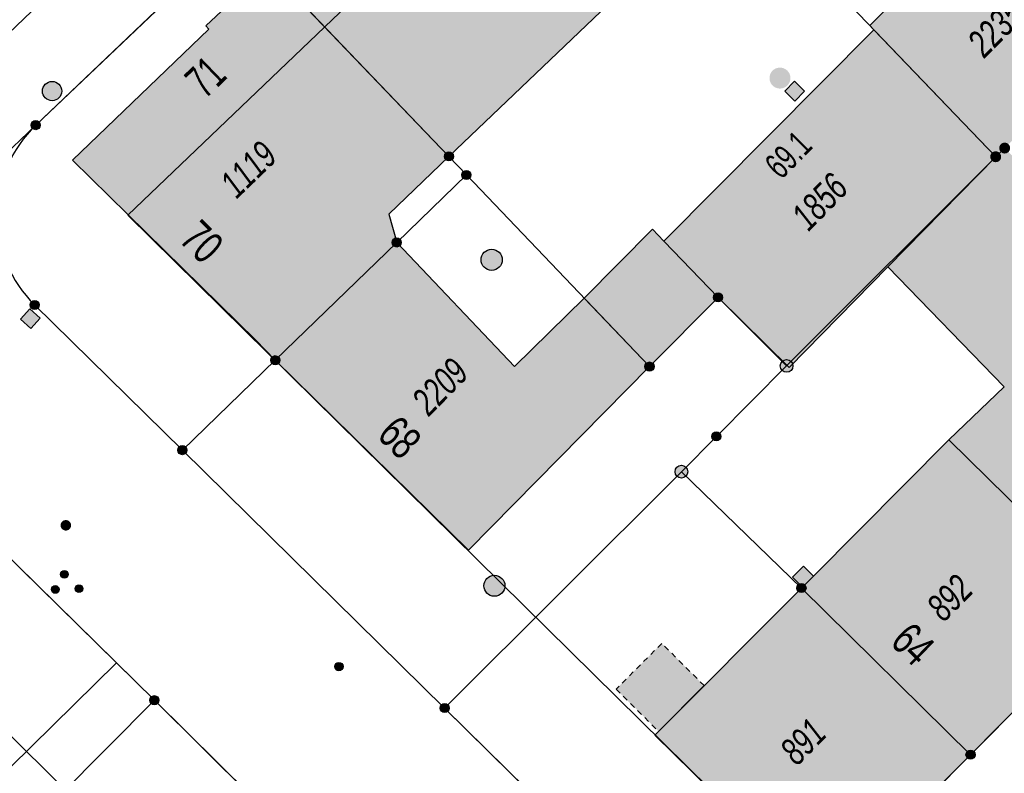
# Model space of a CAD drawing. Header units: metres. Extents: x 2695751 to 2696029, y 1260877 to 1261206.
# Tile 24 of 69: x 2695812 to 2695847, y 1261063 to 1261090. Entities that reach past the tile are written whole.
import ezdxf

# ---------------------------------------------------------------- set-up
doc = ezdxf.new("R2010")
doc.units = ezdxf.units.M
doc.linetypes.add('AUSGEZOGEN', pattern=[0])
doc.linetypes.add('VERDECKT2_S2', pattern=[0.36, 0.2, -0.16])
for name, color, linetype in [('AV_Flächen (EO)', 7, 'AUSGEZOGEN'), ('AV_Gebäudeflächen (BB)', 7, 'AUSGEZOGEN'), ('AV_Gebäudeflächen (EO)', 7, 'AUSGEZOGEN'), ('AV_Haus-Nr.', 7, 'AUSGEZOGEN'), ('AV_Linien (BB)', 7, 'AUSGEZOGEN'), ('AV_Linien (EO)', 7, 'AUSGEZOGEN'), ('AV_Versicherung-Nr.', 7, 'AUSGEZOGEN'), ('Liegenschaftsgrenzen', 7, 'AUSGEZOGEN'), ('PFAV', 255, 'AUSGEZOGEN'), ('PFAW', 255, 'AUSGEZOGEN'), ('PFEW', 255, 'AUSGEZOGEN'), ('PFWA', 255, 'AUSGEZOGEN'), ('RAEW', 8, 'AUSGEZOGEN'), ('RP_Abstandslinie', 7, 'AUSGEZOGEN')]:
    doc.layers.add(name, color=color, linetype=linetype)
doc.styles.add('ARIAL', font='arial.ttf')

msp = doc.modelspace()

# ---------------------------------------------------------------- hatches: boundary and pattern name
at = {"layer": 'AV_Gebäudeflächen (BB)', "true_color": 0xd2d2d2, "transparency": 33554687}
for points in [[(2695827.989, 1261098.912), (2695823.218, 1261094.33), (2695823.114, 1261094.439), (2695820.92, 1261092.31), (2695827.392, 1261085.554), (2695834.373, 1261092.227)], [(2695846.93, 1261085.54), (2695847.25, 1261085.85), (2695851.505, 1261090.093), (2695851.725, 1261090.312), (2695847.21, 1261095.026), (2695845.534, 1261093.343), (2695842.43, 1261090.227), (2695842.575, 1261090.076)], [(2695820.92, 1261092.31), (2695818.708, 1261090.22), (2695818.818, 1261090.105), (2695813.943, 1261085.423), (2695820.494, 1261078.976), (2695821.187, 1261078.266), (2695825.529, 1261082.475), (2695825.248, 1261083.485), (2695827.392, 1261085.554)], [(2695843.081, 1261081.608), (2695846.93, 1261085.54), (2695842.575, 1261090.076), (2695835.078, 1261082.523), (2695834.669, 1261082.948), (2695832.226, 1261080.485), (2695834.56, 1261078.04), (2695837.01, 1261080.51), (2695839.555, 1261078.007)], [(2695839.99, 1261070.12), (2695846.03, 1261064.16), (2695851.29, 1261069.464), (2695848.137, 1261072.576), (2695850.228, 1261074.682), (2695848.45, 1261076.448), (2695852.519, 1261080.544), (2695847.25, 1261085.85), (2695846.93, 1261085.54), (2695843.081, 1261081.608), (2695847.229, 1261077.319), (2695845.26, 1261075.415), (2695840.415, 1261070.543), (2695840.063, 1261070.897), (2695839.673, 1261070.51), (2695840.025, 1261070.155)], [(2695825.529, 1261082.475), (2695821.187, 1261078.266), (2695828.094, 1261071.47), (2695834.56, 1261078.04), (2695832.226, 1261080.485), (2695829.742, 1261078.046)], [(2695846.03, 1261064.16), (2695839.99, 1261070.12), (2695834.751, 1261064.857), (2695840.815, 1261058.899)]]:
    msp.add_hatch(color=254, dxfattribs=at).paths.add_polyline_path(points)
at = {"layer": 'AV_Gebäudeflächen (EO)', "true_color": 0xebebeb, "transparency": 33554687}
msp.add_hatch(color=7, dxfattribs=at).paths.add_polyline_path([(2695834.885, 1261064.992), (2695836.515, 1261066.629), (2695834.998, 1261068.139), (2695833.368, 1261066.502)])
at = {"layer": 'PFAV', "transparency": 33554687}
for points in [[(2695812.792, 1261086.67), (2695812.789, 1261086.703), (2695812.779, 1261086.734), (2695812.763, 1261086.763), (2695812.742, 1261086.788), (2695812.716, 1261086.808), (2695812.686, 1261086.822), (2695812.655, 1261086.831), (2695812.622, 1261086.832), (2695812.589, 1261086.827), (2695812.558, 1261086.816), (2695812.531, 1261086.799), (2695812.507, 1261086.776), (2695812.488, 1261086.749), (2695812.475, 1261086.719), (2695812.468, 1261086.686), (2695812.468, 1261086.654), (2695812.475, 1261086.621), (2695812.488, 1261086.591), (2695812.507, 1261086.564), (2695812.531, 1261086.541), (2695812.558, 1261086.524), (2695812.589, 1261086.513), (2695812.622, 1261086.508), (2695812.655, 1261086.509), (2695812.686, 1261086.518), (2695812.716, 1261086.532), (2695812.742, 1261086.552), (2695812.763, 1261086.577), (2695812.779, 1261086.606), (2695812.789, 1261086.637)], [(2695847.445, 1261085.85), (2695847.441, 1261085.889), (2695847.429, 1261085.927), (2695847.41, 1261085.961), (2695847.384, 1261085.991), (2695847.353, 1261086.015), (2695847.318, 1261086.033), (2695847.28, 1261086.043), (2695847.24, 1261086.045), (2695847.201, 1261086.039), (2695847.164, 1261086.025), (2695847.131, 1261086.004), (2695847.102, 1261085.977), (2695847.08, 1261085.945), (2695847.064, 1261085.908), (2695847.056, 1261085.87), (2695847.056, 1261085.83), (2695847.064, 1261085.792), (2695847.08, 1261085.755), (2695847.102, 1261085.723), (2695847.131, 1261085.696), (2695847.164, 1261085.675), (2695847.201, 1261085.661), (2695847.24, 1261085.655), (2695847.28, 1261085.657), (2695847.318, 1261085.667), (2695847.353, 1261085.685), (2695847.384, 1261085.709), (2695847.41, 1261085.739), (2695847.429, 1261085.773), (2695847.441, 1261085.811)], [(2695827.554, 1261085.554), (2695827.551, 1261085.587), (2695827.541, 1261085.618), (2695827.525, 1261085.647), (2695827.504, 1261085.672), (2695827.478, 1261085.692), (2695827.448, 1261085.706), (2695827.417, 1261085.715), (2695827.384, 1261085.716), (2695827.351, 1261085.711), (2695827.32, 1261085.7), (2695827.293, 1261085.683), (2695827.269, 1261085.66), (2695827.25, 1261085.633), (2695827.237, 1261085.603), (2695827.23, 1261085.57), (2695827.23, 1261085.538), (2695827.237, 1261085.505), (2695827.25, 1261085.475), (2695827.269, 1261085.448), (2695827.293, 1261085.425), (2695827.32, 1261085.408), (2695827.351, 1261085.397), (2695827.384, 1261085.392), (2695827.417, 1261085.393), (2695827.448, 1261085.402), (2695827.478, 1261085.416), (2695827.504, 1261085.436), (2695827.525, 1261085.461), (2695827.541, 1261085.49), (2695827.551, 1261085.521)], [(2695847.125, 1261085.54), (2695847.121, 1261085.579), (2695847.109, 1261085.617), (2695847.09, 1261085.651), (2695847.064, 1261085.681), (2695847.033, 1261085.705), (2695846.998, 1261085.723), (2695846.96, 1261085.733), (2695846.92, 1261085.735), (2695846.881, 1261085.729), (2695846.844, 1261085.715), (2695846.811, 1261085.694), (2695846.782, 1261085.667), (2695846.76, 1261085.635), (2695846.744, 1261085.598), (2695846.736, 1261085.56), (2695846.736, 1261085.52), (2695846.744, 1261085.482), (2695846.76, 1261085.445), (2695846.782, 1261085.413), (2695846.811, 1261085.386), (2695846.844, 1261085.365), (2695846.881, 1261085.351), (2695846.92, 1261085.345), (2695846.96, 1261085.347), (2695846.998, 1261085.357), (2695847.033, 1261085.375), (2695847.064, 1261085.399), (2695847.09, 1261085.429), (2695847.109, 1261085.463), (2695847.121, 1261085.501)], [(2695828.182, 1261084.89), (2695828.179, 1261084.923), (2695828.169, 1261084.954), (2695828.153, 1261084.983), (2695828.132, 1261085.008), (2695828.106, 1261085.028), (2695828.076, 1261085.042), (2695828.045, 1261085.051), (2695828.012, 1261085.052), (2695827.979, 1261085.047), (2695827.948, 1261085.036), (2695827.921, 1261085.019), (2695827.897, 1261084.996), (2695827.878, 1261084.969), (2695827.865, 1261084.939), (2695827.858, 1261084.906), (2695827.858, 1261084.874), (2695827.865, 1261084.841), (2695827.878, 1261084.811), (2695827.897, 1261084.784), (2695827.921, 1261084.761), (2695827.948, 1261084.744), (2695827.979, 1261084.733), (2695828.012, 1261084.728), (2695828.045, 1261084.729), (2695828.076, 1261084.738), (2695828.106, 1261084.752), (2695828.132, 1261084.772), (2695828.153, 1261084.797), (2695828.169, 1261084.826), (2695828.179, 1261084.857)], [(2695825.691, 1261082.475), (2695825.688, 1261082.508), (2695825.678, 1261082.539), (2695825.662, 1261082.568), (2695825.641, 1261082.593), (2695825.615, 1261082.613), (2695825.585, 1261082.627), (2695825.554, 1261082.636), (2695825.521, 1261082.637), (2695825.488, 1261082.632), (2695825.457, 1261082.621), (2695825.43, 1261082.604), (2695825.406, 1261082.581), (2695825.387, 1261082.554), (2695825.374, 1261082.524), (2695825.367, 1261082.491), (2695825.367, 1261082.459), (2695825.374, 1261082.426), (2695825.387, 1261082.396), (2695825.406, 1261082.369), (2695825.43, 1261082.346), (2695825.457, 1261082.329), (2695825.488, 1261082.318), (2695825.521, 1261082.313), (2695825.554, 1261082.314), (2695825.585, 1261082.323), (2695825.615, 1261082.337), (2695825.641, 1261082.357), (2695825.662, 1261082.382), (2695825.678, 1261082.411), (2695825.688, 1261082.442)], [(2695837.172, 1261080.51), (2695837.169, 1261080.543), (2695837.159, 1261080.574), (2695837.143, 1261080.603), (2695837.122, 1261080.628), (2695837.096, 1261080.648), (2695837.066, 1261080.662), (2695837.035, 1261080.671), (2695837.002, 1261080.672), (2695836.969, 1261080.667), (2695836.938, 1261080.656), (2695836.911, 1261080.639), (2695836.887, 1261080.616), (2695836.868, 1261080.589), (2695836.855, 1261080.559), (2695836.848, 1261080.526), (2695836.848, 1261080.494), (2695836.855, 1261080.461), (2695836.868, 1261080.431), (2695836.887, 1261080.404), (2695836.911, 1261080.381), (2695836.938, 1261080.364), (2695836.969, 1261080.353), (2695837.002, 1261080.348), (2695837.035, 1261080.349), (2695837.066, 1261080.358), (2695837.096, 1261080.372), (2695837.122, 1261080.392), (2695837.143, 1261080.417), (2695837.159, 1261080.446), (2695837.169, 1261080.477)], [(2695812.752, 1261080.24), (2695812.749, 1261080.273), (2695812.739, 1261080.304), (2695812.723, 1261080.333), (2695812.702, 1261080.358), (2695812.676, 1261080.378), (2695812.646, 1261080.392), (2695812.615, 1261080.401), (2695812.582, 1261080.402), (2695812.549, 1261080.397), (2695812.518, 1261080.386), (2695812.491, 1261080.369), (2695812.467, 1261080.346), (2695812.448, 1261080.319), (2695812.435, 1261080.289), (2695812.428, 1261080.256), (2695812.428, 1261080.224), (2695812.435, 1261080.191), (2695812.448, 1261080.161), (2695812.467, 1261080.134), (2695812.491, 1261080.111), (2695812.518, 1261080.094), (2695812.549, 1261080.083), (2695812.582, 1261080.078), (2695812.615, 1261080.079), (2695812.646, 1261080.088), (2695812.676, 1261080.102), (2695812.702, 1261080.122), (2695812.723, 1261080.147), (2695812.739, 1261080.176), (2695812.749, 1261080.207)], [(2695821.349, 1261078.266), (2695821.346, 1261078.299), (2695821.336, 1261078.33), (2695821.32, 1261078.359), (2695821.299, 1261078.384), (2695821.273, 1261078.404), (2695821.243, 1261078.418), (2695821.212, 1261078.427), (2695821.179, 1261078.428), (2695821.146, 1261078.423), (2695821.115, 1261078.412), (2695821.088, 1261078.395), (2695821.064, 1261078.372), (2695821.045, 1261078.345), (2695821.032, 1261078.315), (2695821.025, 1261078.282), (2695821.025, 1261078.25), (2695821.032, 1261078.217), (2695821.045, 1261078.187), (2695821.064, 1261078.16), (2695821.088, 1261078.137), (2695821.115, 1261078.12), (2695821.146, 1261078.109), (2695821.179, 1261078.104), (2695821.212, 1261078.105), (2695821.243, 1261078.114), (2695821.273, 1261078.128), (2695821.299, 1261078.148), (2695821.32, 1261078.173), (2695821.336, 1261078.202), (2695821.346, 1261078.233)], [(2695834.722, 1261078.04), (2695834.719, 1261078.073), (2695834.709, 1261078.104), (2695834.693, 1261078.133), (2695834.672, 1261078.158), (2695834.646, 1261078.178), (2695834.616, 1261078.192), (2695834.585, 1261078.201), (2695834.552, 1261078.202), (2695834.519, 1261078.197), (2695834.488, 1261078.186), (2695834.461, 1261078.169), (2695834.437, 1261078.146), (2695834.418, 1261078.119), (2695834.405, 1261078.089), (2695834.398, 1261078.056), (2695834.398, 1261078.024), (2695834.405, 1261077.991), (2695834.418, 1261077.961), (2695834.437, 1261077.934), (2695834.461, 1261077.911), (2695834.488, 1261077.894), (2695834.519, 1261077.883), (2695834.552, 1261077.878), (2695834.585, 1261077.879), (2695834.616, 1261077.888), (2695834.646, 1261077.902), (2695834.672, 1261077.922), (2695834.693, 1261077.947), (2695834.709, 1261077.976), (2695834.719, 1261078.007)], [(2695839.687, 1261078.06), (2695839.683, 1261078.106), (2695839.669, 1261078.15), (2695839.647, 1261078.19), (2695839.617, 1261078.225), (2695839.58, 1261078.253), (2695839.539, 1261078.273), (2695839.494, 1261078.285), (2695839.448, 1261078.287), (2695839.403, 1261078.28), (2695839.36, 1261078.264), (2695839.321, 1261078.24), (2695839.287, 1261078.208), (2695839.261, 1261078.17), (2695839.243, 1261078.128), (2695839.234, 1261078.083), (2695839.234, 1261078.037), (2695839.243, 1261077.992), (2695839.261, 1261077.95), (2695839.287, 1261077.912), (2695839.321, 1261077.88), (2695839.36, 1261077.856), (2695839.403, 1261077.84), (2695839.448, 1261077.833), (2695839.494, 1261077.835), (2695839.539, 1261077.847), (2695839.58, 1261077.867), (2695839.617, 1261077.895), (2695839.647, 1261077.93), (2695839.669, 1261077.97), (2695839.683, 1261078.014)], [(2695837.112, 1261075.54), (2695837.109, 1261075.573), (2695837.099, 1261075.604), (2695837.083, 1261075.633), (2695837.062, 1261075.658), (2695837.036, 1261075.678), (2695837.006, 1261075.692), (2695836.975, 1261075.701), (2695836.942, 1261075.702), (2695836.909, 1261075.697), (2695836.878, 1261075.686), (2695836.851, 1261075.669), (2695836.827, 1261075.646), (2695836.808, 1261075.619), (2695836.795, 1261075.589), (2695836.788, 1261075.556), (2695836.788, 1261075.524), (2695836.795, 1261075.491), (2695836.808, 1261075.461), (2695836.827, 1261075.434), (2695836.851, 1261075.411), (2695836.878, 1261075.394), (2695836.909, 1261075.383), (2695836.942, 1261075.378), (2695836.975, 1261075.379), (2695837.006, 1261075.388), (2695837.036, 1261075.402), (2695837.062, 1261075.422), (2695837.083, 1261075.447), (2695837.099, 1261075.476), (2695837.109, 1261075.507)], [(2695818.032, 1261075.05), (2695818.029, 1261075.083), (2695818.019, 1261075.114), (2695818.003, 1261075.143), (2695817.982, 1261075.168), (2695817.956, 1261075.188), (2695817.926, 1261075.202), (2695817.895, 1261075.211), (2695817.862, 1261075.212), (2695817.829, 1261075.207), (2695817.798, 1261075.196), (2695817.771, 1261075.179), (2695817.747, 1261075.156), (2695817.728, 1261075.129), (2695817.715, 1261075.099), (2695817.708, 1261075.066), (2695817.708, 1261075.034), (2695817.715, 1261075.001), (2695817.728, 1261074.971), (2695817.747, 1261074.944), (2695817.771, 1261074.921), (2695817.798, 1261074.904), (2695817.829, 1261074.893), (2695817.862, 1261074.888), (2695817.895, 1261074.889), (2695817.926, 1261074.898), (2695817.956, 1261074.912), (2695817.982, 1261074.932), (2695818.003, 1261074.957), (2695818.019, 1261074.986), (2695818.029, 1261075.017)], [(2695835.927, 1261074.28), (2695835.923, 1261074.326), (2695835.909, 1261074.37), (2695835.887, 1261074.41), (2695835.857, 1261074.445), (2695835.82, 1261074.473), (2695835.779, 1261074.493), (2695835.734, 1261074.505), (2695835.688, 1261074.507), (2695835.643, 1261074.5), (2695835.6, 1261074.484), (2695835.561, 1261074.46), (2695835.527, 1261074.428), (2695835.501, 1261074.39), (2695835.483, 1261074.348), (2695835.474, 1261074.303), (2695835.474, 1261074.257), (2695835.483, 1261074.212), (2695835.501, 1261074.17), (2695835.527, 1261074.132), (2695835.561, 1261074.1), (2695835.6, 1261074.076), (2695835.643, 1261074.06), (2695835.688, 1261074.053), (2695835.734, 1261074.055), (2695835.779, 1261074.067), (2695835.82, 1261074.087), (2695835.857, 1261074.115), (2695835.887, 1261074.15), (2695835.909, 1261074.19), (2695835.923, 1261074.234)], [(2695840.152, 1261070.12), (2695840.149, 1261070.153), (2695840.139, 1261070.184), (2695840.123, 1261070.213), (2695840.102, 1261070.238), (2695840.076, 1261070.258), (2695840.046, 1261070.272), (2695840.015, 1261070.281), (2695839.982, 1261070.282), (2695839.949, 1261070.277), (2695839.918, 1261070.266), (2695839.891, 1261070.249), (2695839.867, 1261070.226), (2695839.848, 1261070.199), (2695839.835, 1261070.169), (2695839.828, 1261070.136), (2695839.828, 1261070.104), (2695839.835, 1261070.071), (2695839.848, 1261070.041), (2695839.867, 1261070.014), (2695839.891, 1261069.991), (2695839.918, 1261069.974), (2695839.949, 1261069.963), (2695839.982, 1261069.958), (2695840.015, 1261069.959), (2695840.046, 1261069.968), (2695840.076, 1261069.982), (2695840.102, 1261070.002), (2695840.123, 1261070.027), (2695840.139, 1261070.056), (2695840.149, 1261070.087)], [(2695817.032, 1261066.11), (2695817.029, 1261066.143), (2695817.019, 1261066.174), (2695817.003, 1261066.203), (2695816.982, 1261066.228), (2695816.956, 1261066.248), (2695816.926, 1261066.262), (2695816.895, 1261066.271), (2695816.862, 1261066.272), (2695816.829, 1261066.267), (2695816.798, 1261066.256), (2695816.771, 1261066.239), (2695816.747, 1261066.216), (2695816.728, 1261066.189), (2695816.715, 1261066.159), (2695816.708, 1261066.126), (2695816.708, 1261066.094), (2695816.715, 1261066.061), (2695816.728, 1261066.031), (2695816.747, 1261066.004), (2695816.771, 1261065.981), (2695816.798, 1261065.964), (2695816.829, 1261065.953), (2695816.862, 1261065.948), (2695816.895, 1261065.949), (2695816.926, 1261065.958), (2695816.956, 1261065.972), (2695816.982, 1261065.992), (2695817.003, 1261066.017), (2695817.019, 1261066.046), (2695817.029, 1261066.077)], [(2695827.402, 1261065.83), (2695827.399, 1261065.863), (2695827.389, 1261065.894), (2695827.373, 1261065.923), (2695827.352, 1261065.948), (2695827.326, 1261065.968), (2695827.296, 1261065.982), (2695827.265, 1261065.991), (2695827.232, 1261065.992), (2695827.199, 1261065.987), (2695827.168, 1261065.976), (2695827.141, 1261065.959), (2695827.117, 1261065.936), (2695827.098, 1261065.909), (2695827.085, 1261065.879), (2695827.078, 1261065.846), (2695827.078, 1261065.814), (2695827.085, 1261065.781), (2695827.098, 1261065.751), (2695827.117, 1261065.724), (2695827.141, 1261065.701), (2695827.168, 1261065.684), (2695827.199, 1261065.673), (2695827.232, 1261065.668), (2695827.265, 1261065.669), (2695827.296, 1261065.678), (2695827.326, 1261065.692), (2695827.352, 1261065.712), (2695827.373, 1261065.737), (2695827.389, 1261065.766), (2695827.399, 1261065.797)], [(2695846.192, 1261064.16), (2695846.189, 1261064.193), (2695846.179, 1261064.224), (2695846.163, 1261064.253), (2695846.142, 1261064.278), (2695846.116, 1261064.298), (2695846.086, 1261064.312), (2695846.055, 1261064.321), (2695846.022, 1261064.322), (2695845.989, 1261064.317), (2695845.958, 1261064.306), (2695845.931, 1261064.289), (2695845.907, 1261064.266), (2695845.888, 1261064.239), (2695845.875, 1261064.209), (2695845.868, 1261064.176), (2695845.868, 1261064.144), (2695845.875, 1261064.111), (2695845.888, 1261064.081), (2695845.907, 1261064.054), (2695845.931, 1261064.031), (2695845.958, 1261064.014), (2695845.989, 1261064.003), (2695846.022, 1261063.998), (2695846.055, 1261063.999), (2695846.086, 1261064.008), (2695846.116, 1261064.022), (2695846.142, 1261064.042), (2695846.163, 1261064.067), (2695846.179, 1261064.096), (2695846.189, 1261064.127)]]:
    msp.add_hatch(color=7, dxfattribs=at).paths.add_polyline_path(points)
at = {"layer": 'PFAW', "lineweight": 25, "transparency": 33554687}
msp.add_hatch(color=7, dxfattribs=at).paths.add_polyline_path([(2695839.597, 1261088.353), (2695839.589, 1261088.428), (2695839.567, 1261088.501), (2695839.53, 1261088.567), (2695839.48, 1261088.625), (2695839.42, 1261088.671), (2695839.352, 1261088.705), (2695839.279, 1261088.724), (2695839.203, 1261088.728), (2695839.128, 1261088.716), (2695839.057, 1261088.69), (2695838.992, 1261088.65), (2695838.937, 1261088.597), (2695838.894, 1261088.535), (2695838.864, 1261088.465), (2695838.849, 1261088.391), (2695838.849, 1261088.315), (2695838.864, 1261088.241), (2695838.894, 1261088.171), (2695838.937, 1261088.109), (2695838.992, 1261088.056), (2695839.057, 1261088.016), (2695839.128, 1261087.99), (2695839.203, 1261087.978), (2695839.279, 1261087.982), (2695839.352, 1261088.001), (2695839.42, 1261088.035), (2695839.48, 1261088.081), (2695839.53, 1261088.139), (2695839.567, 1261088.205), (2695839.589, 1261088.278)])
at = {"layer": 'PFAW', "transparency": 33554687}
for color, points in [(7, [(2695839.394, 1261087.882), (2695839.749, 1261087.529), (2695840.102, 1261087.884), (2695839.747, 1261088.237)]), (253, [(2695829.298, 1261081.855), (2695829.29, 1261081.931), (2695829.267, 1261082.004), (2695829.23, 1261082.071), (2695829.18, 1261082.13), (2695829.119, 1261082.177), (2695829.05, 1261082.21), (2695828.976, 1261082.23), (2695828.9, 1261082.233), (2695828.824, 1261082.222), (2695828.752, 1261082.195), (2695828.687, 1261082.155), (2695828.631, 1261082.102), (2695828.588, 1261082.039), (2695828.557, 1261081.968), (2695828.542, 1261081.893), (2695828.542, 1261081.817), (2695828.557, 1261081.742), (2695828.588, 1261081.671), (2695828.631, 1261081.608), (2695828.687, 1261081.555), (2695828.752, 1261081.515), (2695828.824, 1261081.488), (2695828.9, 1261081.477), (2695828.976, 1261081.48), (2695829.05, 1261081.5), (2695829.119, 1261081.533), (2695829.18, 1261081.58), (2695829.23, 1261081.639), (2695829.267, 1261081.706), (2695829.29, 1261081.779)]), (7, [(2695812.421, 1261080.106), (2695812.087, 1261079.734), (2695812.459, 1261079.4), (2695812.793, 1261079.772)]), (7, [(2695829.393, 1261070.201), (2695829.385, 1261070.276), (2695829.363, 1261070.349), (2695829.326, 1261070.415), (2695829.276, 1261070.472), (2695829.216, 1261070.519), (2695829.148, 1261070.552), (2695829.075, 1261070.571), (2695828.999, 1261070.575), (2695828.924, 1261070.564), (2695828.853, 1261070.537), (2695828.788, 1261070.497), (2695828.733, 1261070.445), (2695828.69, 1261070.383), (2695828.66, 1261070.313), (2695828.645, 1261070.239), (2695828.645, 1261070.163), (2695828.66, 1261070.088), (2695828.69, 1261070.019), (2695828.733, 1261069.956), (2695828.788, 1261069.904), (2695828.853, 1261069.864), (2695828.924, 1261069.838), (2695828.999, 1261069.826), (2695829.075, 1261069.83), (2695829.148, 1261069.849), (2695829.216, 1261069.882), (2695829.276, 1261069.929), (2695829.326, 1261069.986), (2695829.363, 1261070.053), (2695829.385, 1261070.125)]), (7, [(2695823.614, 1261067.311), (2695823.611, 1261067.341), (2695823.602, 1261067.37), (2695823.587, 1261067.397), (2695823.567, 1261067.42), (2695823.543, 1261067.438), (2695823.516, 1261067.452), (2695823.486, 1261067.459), (2695823.456, 1261067.461), (2695823.426, 1261067.456), (2695823.398, 1261067.446), (2695823.372, 1261067.43), (2695823.35, 1261067.409), (2695823.333, 1261067.384), (2695823.321, 1261067.356), (2695823.315, 1261067.326), (2695823.315, 1261067.296), (2695823.321, 1261067.266), (2695823.333, 1261067.238), (2695823.35, 1261067.213), (2695823.372, 1261067.192), (2695823.398, 1261067.176), (2695823.426, 1261067.166), (2695823.456, 1261067.161), (2695823.486, 1261067.163), (2695823.516, 1261067.17), (2695823.543, 1261067.184), (2695823.567, 1261067.202), (2695823.587, 1261067.225), (2695823.602, 1261067.252), (2695823.611, 1261067.281)])]:
    msp.add_hatch(color=color, dxfattribs=at).paths.add_polyline_path(points)
at = {"layer": 'PFEW', "transparency": 33554687}
msp.add_hatch(color=7, dxfattribs=at).paths.add_polyline_path([(2695812.871, 1261087.888), (2695812.873, 1261087.853), (2695812.879, 1261087.818), (2695812.887, 1261087.785), (2695812.899, 1261087.752), (2695812.915, 1261087.721), (2695812.933, 1261087.691), (2695812.954, 1261087.664), (2695812.978, 1261087.639), (2695813.005, 1261087.616), (2695813.033, 1261087.596), (2695813.064, 1261087.579), (2695813.096, 1261087.565), (2695813.129, 1261087.555), (2695813.163, 1261087.548), (2695813.198, 1261087.544), (2695813.233, 1261087.544), (2695813.267, 1261087.548), (2695813.301, 1261087.555), (2695813.335, 1261087.565), (2695813.367, 1261087.579), (2695813.397, 1261087.596), (2695813.426, 1261087.616), (2695813.452, 1261087.639), (2695813.476, 1261087.664), (2695813.497, 1261087.691), (2695813.516, 1261087.721), (2695813.531, 1261087.752), (2695813.543, 1261087.785), (2695813.552, 1261087.818), (2695813.557, 1261087.853), (2695813.559, 1261087.888), (2695813.557, 1261087.922), (2695813.552, 1261087.957), (2695813.543, 1261087.991), (2695813.531, 1261088.023), (2695813.516, 1261088.055), (2695813.497, 1261088.084), (2695813.476, 1261088.112), (2695813.452, 1261088.137), (2695813.426, 1261088.16), (2695813.397, 1261088.179), (2695813.367, 1261088.196), (2695813.335, 1261088.21), (2695813.301, 1261088.22), (2695813.267, 1261088.227), (2695813.233, 1261088.231), (2695813.198, 1261088.231), (2695813.163, 1261088.227), (2695813.129, 1261088.22), (2695813.096, 1261088.21), (2695813.064, 1261088.196), (2695813.033, 1261088.179), (2695813.005, 1261088.16), (2695812.978, 1261088.137), (2695812.954, 1261088.112), (2695812.933, 1261088.084), (2695812.915, 1261088.055), (2695812.899, 1261088.023), (2695812.887, 1261087.991), (2695812.879, 1261087.957), (2695812.873, 1261087.922)])
at = {"layer": 'PFWA', "transparency": 33554687}
msp.add_hatch(color=7, dxfattribs=at).paths.add_polyline_path([(2695813.568, 1261072.489), (2695813.556, 1261072.475), (2695813.546, 1261072.459), (2695813.537, 1261072.442), (2695813.529, 1261072.425), (2695813.524, 1261072.406), (2695813.52, 1261072.388), (2695813.519, 1261072.369), (2695813.519, 1261072.35), (2695813.521, 1261072.331), (2695813.525, 1261072.312), (2695813.531, 1261072.294), (2695813.539, 1261072.277), (2695813.548, 1261072.261), (2695813.559, 1261072.245), (2695813.572, 1261072.231), (2695813.586, 1261072.218), (2695813.601, 1261072.207), (2695813.617, 1261072.197), (2695813.634, 1261072.189), (2695813.652, 1261072.182), (2695813.671, 1261072.178), (2695813.69, 1261072.175), (2695813.709, 1261072.175), (2695813.728, 1261072.176), (2695813.746, 1261072.179), (2695813.765, 1261072.184), (2695813.782, 1261072.191), (2695813.799, 1261072.199), (2695813.815, 1261072.21), (2695813.83, 1261072.221), (2695813.844, 1261072.235), (2695813.856, 1261072.249), (2695813.866, 1261072.265), (2695813.875, 1261072.282), (2695813.883, 1261072.299), (2695813.888, 1261072.318), (2695813.892, 1261072.336), (2695813.893, 1261072.355), (2695813.893, 1261072.374), (2695813.891, 1261072.393), (2695813.887, 1261072.412), (2695813.881, 1261072.43), (2695813.873, 1261072.447), (2695813.864, 1261072.463), (2695813.853, 1261072.479), (2695813.84, 1261072.493), (2695813.826, 1261072.506), (2695813.811, 1261072.517), (2695813.795, 1261072.527), (2695813.778, 1261072.535), (2695813.76, 1261072.542), (2695813.741, 1261072.546), (2695813.722, 1261072.549), (2695813.703, 1261072.549), (2695813.684, 1261072.548), (2695813.666, 1261072.545), (2695813.647, 1261072.54), (2695813.63, 1261072.533), (2695813.613, 1261072.525), (2695813.597, 1261072.514), (2695813.582, 1261072.503)])
at = {"layer": 'RAEW', "transparency": 33554687}
for points in [[(2695813.517, 1261070.608), (2695813.517, 1261070.594), (2695813.519, 1261070.58), (2695813.523, 1261070.567), (2695813.528, 1261070.554), (2695813.534, 1261070.541), (2695813.541, 1261070.529), (2695813.55, 1261070.518), (2695813.559, 1261070.508), (2695813.57, 1261070.499), (2695813.581, 1261070.491), (2695813.593, 1261070.485), (2695813.606, 1261070.479), (2695813.62, 1261070.475), (2695813.633, 1261070.472), (2695813.647, 1261070.471), (2695813.661, 1261070.471), (2695813.675, 1261070.472), (2695813.688, 1261070.475), (2695813.702, 1261070.479), (2695813.715, 1261070.485), (2695813.727, 1261070.491), (2695813.738, 1261070.499), (2695813.749, 1261070.508), (2695813.758, 1261070.518), (2695813.767, 1261070.529), (2695813.774, 1261070.541), (2695813.78, 1261070.554), (2695813.785, 1261070.567), (2695813.789, 1261070.58), (2695813.791, 1261070.594), (2695813.791, 1261070.608), (2695813.791, 1261070.622), (2695813.789, 1261070.636), (2695813.785, 1261070.649), (2695813.78, 1261070.662), (2695813.774, 1261070.675), (2695813.767, 1261070.687), (2695813.758, 1261070.698), (2695813.749, 1261070.708), (2695813.738, 1261070.717), (2695813.727, 1261070.725), (2695813.715, 1261070.731), (2695813.702, 1261070.737), (2695813.688, 1261070.741), (2695813.675, 1261070.744), (2695813.661, 1261070.745), (2695813.647, 1261070.745), (2695813.633, 1261070.744), (2695813.62, 1261070.741), (2695813.606, 1261070.737), (2695813.593, 1261070.731), (2695813.581, 1261070.725), (2695813.57, 1261070.717), (2695813.559, 1261070.708), (2695813.55, 1261070.698), (2695813.541, 1261070.687), (2695813.534, 1261070.675), (2695813.528, 1261070.662), (2695813.523, 1261070.649), (2695813.519, 1261070.636), (2695813.517, 1261070.622)], [(2695813.19, 1261070.068), (2695813.19, 1261070.054), (2695813.192, 1261070.04), (2695813.196, 1261070.027), (2695813.201, 1261070.014), (2695813.207, 1261070.001), (2695813.214, 1261069.989), (2695813.223, 1261069.978), (2695813.232, 1261069.968), (2695813.243, 1261069.959), (2695813.254, 1261069.951), (2695813.266, 1261069.945), (2695813.279, 1261069.939), (2695813.293, 1261069.935), (2695813.306, 1261069.932), (2695813.32, 1261069.931), (2695813.334, 1261069.931), (2695813.348, 1261069.932), (2695813.361, 1261069.935), (2695813.375, 1261069.939), (2695813.388, 1261069.945), (2695813.4, 1261069.951), (2695813.411, 1261069.959), (2695813.422, 1261069.968), (2695813.431, 1261069.978), (2695813.44, 1261069.989), (2695813.447, 1261070.001), (2695813.453, 1261070.014), (2695813.458, 1261070.027), (2695813.462, 1261070.04), (2695813.464, 1261070.054), (2695813.464, 1261070.068), (2695813.464, 1261070.082), (2695813.462, 1261070.096), (2695813.458, 1261070.109), (2695813.453, 1261070.122), (2695813.447, 1261070.135), (2695813.44, 1261070.147), (2695813.431, 1261070.158), (2695813.422, 1261070.168), (2695813.411, 1261070.177), (2695813.4, 1261070.185), (2695813.388, 1261070.191), (2695813.375, 1261070.197), (2695813.361, 1261070.201), (2695813.348, 1261070.204), (2695813.334, 1261070.205), (2695813.32, 1261070.205), (2695813.306, 1261070.204), (2695813.293, 1261070.201), (2695813.279, 1261070.197), (2695813.266, 1261070.191), (2695813.254, 1261070.185), (2695813.243, 1261070.177), (2695813.232, 1261070.168), (2695813.223, 1261070.158), (2695813.214, 1261070.147), (2695813.207, 1261070.135), (2695813.201, 1261070.122), (2695813.196, 1261070.109), (2695813.192, 1261070.096), (2695813.19, 1261070.082)], [(2695814.039, 1261070.099), (2695814.039, 1261070.085), (2695814.041, 1261070.071), (2695814.045, 1261070.058), (2695814.05, 1261070.045), (2695814.056, 1261070.032), (2695814.063, 1261070.02), (2695814.072, 1261070.009), (2695814.081, 1261069.999), (2695814.092, 1261069.99), (2695814.103, 1261069.982), (2695814.115, 1261069.976), (2695814.128, 1261069.97), (2695814.142, 1261069.966), (2695814.155, 1261069.963), (2695814.169, 1261069.962), (2695814.183, 1261069.962), (2695814.197, 1261069.963), (2695814.21, 1261069.966), (2695814.224, 1261069.97), (2695814.237, 1261069.976), (2695814.249, 1261069.982), (2695814.26, 1261069.99), (2695814.271, 1261069.999), (2695814.28, 1261070.009), (2695814.289, 1261070.02), (2695814.296, 1261070.032), (2695814.302, 1261070.045), (2695814.307, 1261070.058), (2695814.311, 1261070.071), (2695814.313, 1261070.085), (2695814.313, 1261070.099), (2695814.313, 1261070.113), (2695814.311, 1261070.127), (2695814.307, 1261070.14), (2695814.302, 1261070.153), (2695814.296, 1261070.166), (2695814.289, 1261070.178), (2695814.28, 1261070.189), (2695814.271, 1261070.199), (2695814.26, 1261070.208), (2695814.249, 1261070.216), (2695814.237, 1261070.222), (2695814.224, 1261070.228), (2695814.21, 1261070.232), (2695814.197, 1261070.235), (2695814.183, 1261070.236), (2695814.169, 1261070.236), (2695814.155, 1261070.235), (2695814.142, 1261070.232), (2695814.128, 1261070.228), (2695814.115, 1261070.222), (2695814.103, 1261070.216), (2695814.092, 1261070.208), (2695814.081, 1261070.199), (2695814.072, 1261070.189), (2695814.063, 1261070.178), (2695814.056, 1261070.166), (2695814.05, 1261070.153), (2695814.045, 1261070.14), (2695814.041, 1261070.127), (2695814.039, 1261070.113)]]:
    msp.add_hatch(color=1, dxfattribs=at).paths.add_polyline_path(points)

# ---------------------------------------------------------------- linework, layer by layer
at = {"layer": 'AV_Flächen (EO)', "color": 7, "linetype": 'AUSGEZOGEN', "transparency": 33554687}
msp.add_line((2695834.885, 1261064.992), (2695836.515, 1261066.629), dxfattribs=at)
at = {"layer": 'AV_Flächen (EO)', "color": 7, "linetype": 'VERDECKT2_S2', "transparency": 33554687}
msp.add_lwpolyline([(2695836.515, 1261066.629), (2695834.998, 1261068.139), (2695833.368, 1261066.502), (2695834.885, 1261064.992)], dxfattribs=at)
at = {"layer": 'AV_Linien (BB)', "color": 7, "linetype": 'AUSGEZOGEN', "transparency": 33554687}
for p, q in [((2695820.92, 1261092.31), (2695827.392, 1261085.554)), ((2695842.575, 1261090.076), (2695846.93, 1261085.54)), ((2695846.93, 1261085.54), (2695847.25, 1261085.85)), ((2695843.081, 1261081.608), (2695846.93, 1261085.54)), ((2695825.529, 1261082.475), (2695821.187, 1261078.266)), ((2695834.56, 1261078.04), (2695832.226, 1261080.485)), ((2695815.515, 1261067.442), (2695811.415, 1261071.473)), ((2695839.99, 1261070.12), (2695846.03, 1261064.16)), ((2695851.29, 1261069.464), (2695846.03, 1261064.16)), ((2695811.724, 1261063.714), (2695815.515, 1261067.442)), ((2695846.03, 1261064.16), (2695840.815, 1261058.899))]:
    msp.add_line(p, q, dxfattribs=at)
for points in [[(2695752.611, 1261033.406), (2695806.905, 1261085.41), (2695839.776, 1261116.898)], [(2695812.63, 1261086.67), (2695819.79, 1261093.49), (2695826.78, 1261100.178)], [(2695827.989, 1261098.912), (2695834.373, 1261092.227), (2695827.392, 1261085.554)], [(2695842.575, 1261090.076), (2695842.43, 1261090.227), (2695845.534, 1261093.343)], [(2695821.187, 1261078.266), (2695820.494, 1261078.976), (2695813.943, 1261085.423), (2695818.818, 1261090.105), (2695818.708, 1261090.22), (2695820.92, 1261092.31)], [(2695832.226, 1261080.485), (2695834.669, 1261082.948), (2695835.078, 1261082.523), (2695842.575, 1261090.076)], [(2695827.392, 1261085.554), (2695825.248, 1261083.485), (2695825.529, 1261082.475)], [(2695825.529, 1261082.475), (2695829.742, 1261078.046), (2695832.226, 1261080.485)], [(2695843.081, 1261081.608), (2695839.555, 1261078.007), (2695837.01, 1261080.51), (2695834.56, 1261078.04)], [(2695839.99, 1261070.12), (2695840.025, 1261070.155), (2695839.673, 1261070.51), (2695840.063, 1261070.897), (2695840.415, 1261070.543), (2695845.26, 1261075.415), (2695847.229, 1261077.319), (2695843.081, 1261081.608)], [(2695837.53, 1261055.69), (2695827.24, 1261065.83), (2695817.87, 1261075.05), (2695812.59, 1261080.24)], [(2695834.56, 1261078.04), (2695828.094, 1261071.47), (2695821.187, 1261078.266)], [(2695840.815, 1261058.899), (2695834.751, 1261064.857), (2695839.99, 1261070.12)], [(2695829.39, 1261053.72), (2695816.87, 1261066.11), (2695815.515, 1261067.442)]]:
    msp.add_lwpolyline(points, dxfattribs=at)
msp.add_arc((2695815.76, 1261083.435), 4.501, 134.0576, 225.2295, dxfattribs=at)
at = {"layer": 'AV_Linien (EO)', "color": 7, "linetype": 'AUSGEZOGEN', "transparency": 33554687}
for p, q in [((2695837.01, 1261080.51), (2695835.078, 1261082.523)), ((2695845.26, 1261075.415), (2695848.137, 1261072.576)), ((2695840.025, 1261070.155), (2695840.415, 1261070.543))]:
    msp.add_line(p, q, dxfattribs=at)
at = {"layer": 'Liegenschaftsgrenzen', "color": 7, "linetype": 'AUSGEZOGEN', "transparency": 33554687}
for p, q in [((2695846.93, 1261085.54), (2695829.98, 1261103.24)), ((2695819.79, 1261093.49), (2695812.63, 1261086.67)), ((2695801.03, 1261075.59), (2695812.63, 1261086.67)), ((2695847.25, 1261085.85), (2695846.93, 1261085.54)), ((2695839.46, 1261078.06), (2695846.93, 1261085.54)), ((2695812.59, 1261080.24), (2695817.87, 1261075.05)), ((2695857.37, 1261075.66), (2695846.03, 1261064.16)), ((2695816.87, 1261066.11), (2695807.29, 1261075.53)), ((2695817.87, 1261075.05), (2695827.24, 1261065.83)), ((2695827.24, 1261065.83), (2695835.7, 1261074.28)), ((2695816.87, 1261066.11), (2695802.39, 1261051.53)), ((2695829.39, 1261053.72), (2695816.87, 1261066.11)), ((2695827.24, 1261065.83), (2695837.53, 1261055.69)), ((2695846.03, 1261064.16), (2695837.53, 1261055.69))]:
    msp.add_line(p, q, dxfattribs=at)
for points in [[(2695819.79, 1261093.49), (2695820.92, 1261092.31), (2695827.392, 1261085.554), (2695828.02, 1261084.89)], [(2695817.87, 1261075.05), (2695821.187, 1261078.266), (2695825.529, 1261082.475), (2695828.02, 1261084.89)], [(2695828.02, 1261084.89), (2695834.56, 1261078.04), (2695837.01, 1261080.51), (2695839.46, 1261078.06)], [(2695839.46, 1261078.06), (2695836.95, 1261075.54), (2695835.7, 1261074.28)], [(2695835.7, 1261074.28), (2695839.99, 1261070.12), (2695846.03, 1261064.16)]]:
    msp.add_lwpolyline(points, dxfattribs=at)
msp.add_arc((2695815.76, 1261083.435), 4.501, 134.0576, 225.2295, dxfattribs=at)
at = {"layer": 'PFAV', "color": 7, "transparency": 33554687}
for centre, radius in [((2695812.63, 1261086.67), 0.162), ((2695827.392, 1261085.554), 0.162), ((2695828.02, 1261084.89), 0.162), ((2695825.529, 1261082.475), 0.162), ((2695837.01, 1261080.51), 0.162), ((2695812.59, 1261080.24), 0.162), ((2695821.187, 1261078.266), 0.162), ((2695834.56, 1261078.04), 0.162), ((2695839.46, 1261078.06), 0.227), ((2695836.95, 1261075.54), 0.162), ((2695817.87, 1261075.05), 0.162), ((2695835.7, 1261074.28), 0.227), ((2695839.99, 1261070.12), 0.162), ((2695816.87, 1261066.11), 0.162), ((2695827.24, 1261065.83), 0.162), ((2695846.03, 1261064.16), 0.162)]:
    msp.add_circle(centre, radius, dxfattribs=at)
at = {"layer": 'PFAW', "transparency": 33554687}
for points in [[(2695839.394, 1261087.882), (2695839.747, 1261088.237), (2695840.102, 1261087.884), (2695839.749, 1261087.529), (2695839.394, 1261087.882)], [(2695812.421, 1261080.106), (2695812.793, 1261079.772), (2695812.459, 1261079.4), (2695812.087, 1261079.734), (2695812.421, 1261080.106)]]:
    msp.add_lwpolyline(points, close=True, dxfattribs=at)
for centre, radius in [((2695828.919, 1261081.855), 0.379), ((2695829.018, 1261070.201), 0.375), ((2695823.464, 1261067.311), 0.15)]:
    msp.add_circle(centre, radius, dxfattribs=at)
at = {"layer": 'PFEW', "transparency": 33554687}
msp.add_circle((2695813.215, 1261087.888), 0.344, dxfattribs=at)
at = {"layer": 'RAEW', "color": 1, "transparency": 33554687}
for centre in [(2695813.654, 1261070.608), (2695813.327, 1261070.068), (2695814.176, 1261070.099)]:
    msp.add_circle(centre, 0.137, dxfattribs=at)
at = {"layer": 'RP_Abstandslinie', "color": 7, "linetype": 'AUSGEZOGEN', "transparency": 33554687}
for points in [[(2695815.92, 1261083.45), (2695852.53, 1261047.34), (2695889.71, 1261010.67), (2695915.9, 1260984.83), (2695942.7, 1260958.39), (2695972.35, 1260992.97), (2695942.13, 1261023.53), (2695912.25, 1261053.75), (2695881.66, 1261084.69), (2695850.32, 1261116.38)], [(2695850.32, 1261116.38), (2695835.39, 1261102.09), (2695815.92, 1261083.45)], [(2695878.33, 1260999.13), (2695841.15, 1261035.8), (2695804.21, 1261072.25)]]:
    msp.add_lwpolyline(points, dxfattribs=at)

# ---------------------------------------------------------------- texts
at = {"layer": 'AV_Haus-Nr.', "color": 7, "transparency": 33554687, "style": 'ARIAL'}
for s, insert, char_height, width, attachment_point, rotation in [('\\W0.64;71', (2695818.292, 1261088.817), 1.1621, 1.59081, 2, 43.8408), ('\\W0.66;69.1', (2695839.188, 1261085.94), 0.92968, 2.03566, 2, 45.2097), ('\\W0.70;70', (2695818.148, 1261082.078), 1.1621, 1.68109, 8, 315.4581), ('\\W0.70;68', (2695825.22, 1261075.085), 1.1621, 1.68109, 8, 315.4653), ('\\W0.70;64', (2695843.555, 1261067.691), 1.1621, 1.68109, 8, 315.3825)]:
    msp.add_mtext(s, dxfattribs=dict(at, insert=insert, char_height=char_height, width=width, attachment_point=attachment_point, rotation=rotation))
at = {"layer": 'AV_Versicherung-Nr.', "color": 7, "transparency": 33554687, "char_height": 0.96842, "attachment_point": 5, "style": 'ARIAL'}
for s, insert, width, rotation in [('\\A1;{\\fArial|i1|b0;\\H0.968418;\\W0.700000;\\C7;2235}\\P', (2695846.933, 1261090.127), 2.46457, 44.9163), ('\\A1;{\\fArial|i1|b0;\\H0.968418;\\W0.700000;\\C7;1119}\\P', (2695820.231, 1261085.086), 2.44109, 44.1081), ('\\A1;{\\fArial|i1|b0;\\H0.968418;\\W0.700000;\\C7;1856}\\P', (2695840.639, 1261083.931), 2.45636, 45.6093), ('\\A1;{\\fArial|i1|b0;\\H0.968418;\\W0.700000;\\C7;2209}\\P', (2695827.079, 1261077.322), 2.46457, 45.4581), ('\\A1;{\\fArial|i1|b0;\\H0.968418;\\W0.700000;\\C7;892}\\P', (2695845.289, 1261069.767), 1.93301, 45.2385), ('\\A1;{\\fArial|i1|b0;\\H0.968418;\\W0.700000;\\C7;891}\\P', (2695840.049, 1261064.625), 1.92219, 45.252)]:
    msp.add_mtext(s, dxfattribs=dict(at, insert=insert, width=width, rotation=rotation))

doc.saveas('drawing.dxf')
